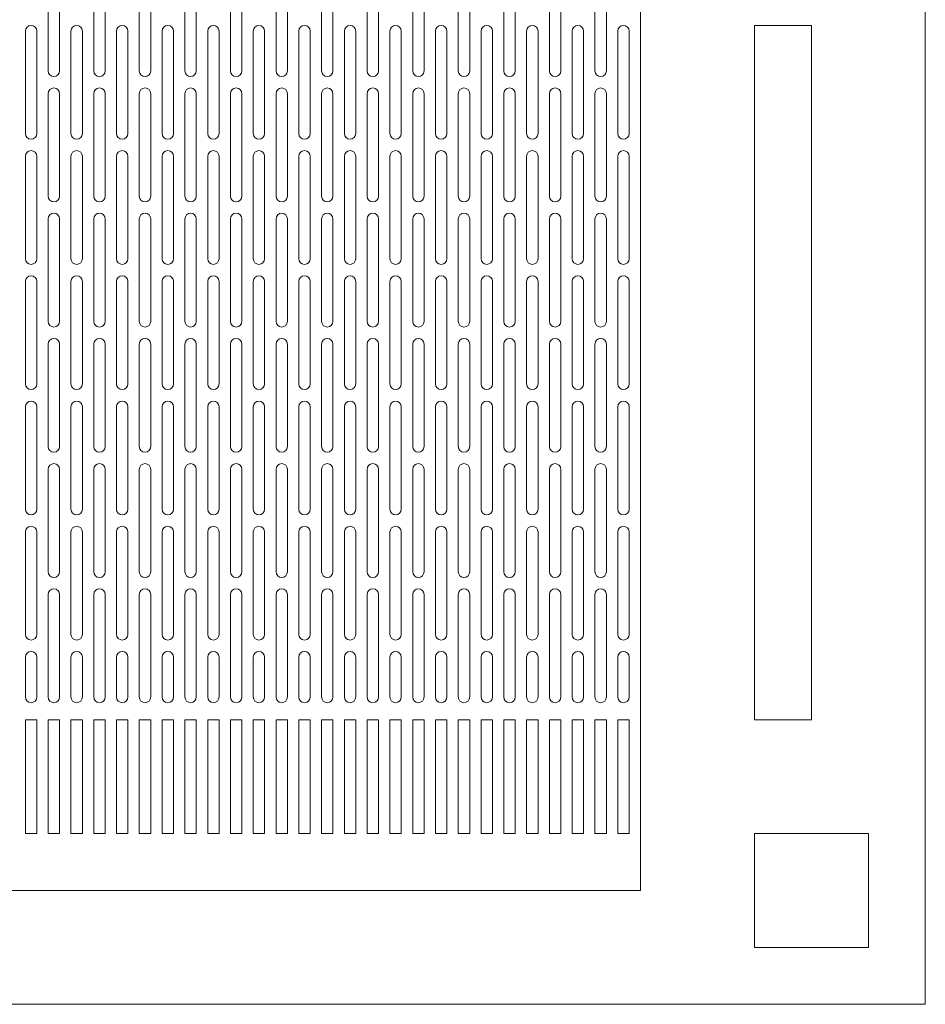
# Model space of a CAD drawing. Header units: millimetres. Extents: x 76.8 to 126.8, y 118.2 to 168.2.
# Tile 4 of 9: x 110.9 to 126.8, y 118.2 to 135.5. Entities that reach past the tile are written whole.
import ezdxf

# ---------------------------------------------------------------- set-up
doc = ezdxf.new("R2010")
doc.units = ezdxf.units.MM

msp = doc.modelspace()

# ---------------------------------------------------------------- linework, layer by layer
at = {"color": 7, "linetype": 'Continuous', "lineweight": 15}
for p, q in [((126.83, 118.216), (126.83, 168.216)), ((121.83, 120.216), (121.83, 166.216)), ((111.43, 136.416), (111.43, 134.616)), ((111.63, 134.616), (111.63, 136.416)), ((112.23, 136.416), (112.23, 134.616)), ((112.43, 134.616), (112.43, 136.416)), ((113.03, 136.416), (113.03, 134.616)), ((113.23, 134.616), (113.23, 136.416)), ((113.83, 136.416), (113.83, 134.616)), ((114.03, 134.616), (114.03, 136.416)), ((114.63, 136.416), (114.63, 134.616)), ((114.83, 134.616), (114.83, 136.416)), ((115.43, 136.416), (115.43, 134.616)), ((115.63, 134.616), (115.63, 136.416)), ((116.23, 136.416), (116.23, 134.616)), ((116.43, 134.616), (116.43, 136.416)), ((117.03, 136.416), (117.03, 134.616)), ((117.23, 134.616), (117.23, 136.416)), ((117.83, 136.416), (117.83, 134.616)), ((118.03, 134.616), (118.03, 136.416)), ((118.63, 136.416), (118.63, 134.616)), ((118.83, 134.616), (118.83, 136.416)), ((119.43, 136.416), (119.43, 134.616)), ((119.63, 134.616), (119.63, 136.416)), ((120.23, 136.416), (120.23, 134.616)), ((120.43, 134.616), (120.43, 136.416)), ((121.03, 136.416), (121.03, 134.616)), ((121.23, 134.616), (121.23, 136.416)), ((111.03, 135.316), (111.03, 133.516)), ((111.23, 133.516), (111.23, 135.316)), ((111.83, 135.316), (111.83, 133.516)), ((112.03, 133.516), (112.03, 135.316)), ((112.63, 135.316), (112.63, 133.516)), ((112.83, 133.516), (112.83, 135.316)), ((113.43, 135.316), (113.43, 133.516)), ((113.63, 133.516), (113.63, 135.316)), ((114.23, 135.316), (114.23, 133.516)), ((114.43, 133.516), (114.43, 135.316)), ((115.03, 135.316), (115.03, 133.516)), ((115.23, 133.516), (115.23, 135.316)), ((115.83, 135.316), (115.83, 133.516)), ((116.03, 133.516), (116.03, 135.316)), ((116.63, 135.316), (116.63, 133.516)), ((116.83, 133.516), (116.83, 135.316)), ((117.43, 135.316), (117.43, 133.516)), ((117.63, 133.516), (117.63, 135.316)), ((118.23, 135.316), (118.23, 133.516)), ((118.43, 133.516), (118.43, 135.316)), ((119.03, 135.316), (119.03, 133.516)), ((119.23, 133.516), (119.23, 135.316)), ((119.83, 135.316), (119.83, 133.516)), ((120.03, 133.516), (120.03, 135.316)), ((120.63, 135.316), (120.63, 133.516)), ((120.83, 133.516), (120.83, 135.316)), ((121.43, 135.316), (121.43, 133.516)), ((121.63, 133.516), (121.63, 135.316)), ((124.83, 135.416), (123.83, 135.416)), ((123.83, 135.416), (123.83, 123.216)), ((124.83, 123.216), (124.83, 135.416)), ((111.43, 134.216), (111.43, 132.416)), ((111.63, 132.416), (111.63, 134.216)), ((112.23, 134.216), (112.23, 132.416)), ((112.43, 132.416), (112.43, 134.216)), ((113.03, 134.216), (113.03, 132.416)), ((113.23, 132.416), (113.23, 134.216)), ((113.83, 134.216), (113.83, 132.416)), ((114.03, 132.416), (114.03, 134.216)), ((114.63, 134.216), (114.63, 132.416)), ((114.83, 132.416), (114.83, 134.216)), ((115.43, 134.216), (115.43, 132.416)), ((115.63, 132.416), (115.63, 134.216)), ((116.23, 134.216), (116.23, 132.416)), ((116.43, 132.416), (116.43, 134.216)), ((117.03, 134.216), (117.03, 132.416)), ((117.23, 132.416), (117.23, 134.216)), ((117.83, 134.216), (117.83, 132.416)), ((118.03, 132.416), (118.03, 134.216)), ((118.63, 134.216), (118.63, 132.416)), ((118.83, 132.416), (118.83, 134.216)), ((119.43, 134.216), (119.43, 132.416)), ((119.63, 132.416), (119.63, 134.216)), ((120.23, 134.216), (120.23, 132.416)), ((120.43, 132.416), (120.43, 134.216)), ((121.03, 134.216), (121.03, 132.416)), ((121.23, 132.416), (121.23, 134.216)), ((111.03, 133.116), (111.03, 131.316)), ((111.23, 131.316), (111.23, 133.116)), ((111.83, 133.116), (111.83, 131.316)), ((112.03, 131.316), (112.03, 133.116)), ((112.63, 133.116), (112.63, 131.316)), ((112.83, 131.316), (112.83, 133.116)), ((113.43, 133.116), (113.43, 131.316)), ((113.63, 131.316), (113.63, 133.116)), ((114.23, 133.116), (114.23, 131.316)), ((114.43, 131.316), (114.43, 133.116)), ((115.03, 133.116), (115.03, 131.316)), ((115.23, 131.316), (115.23, 133.116)), ((115.83, 133.116), (115.83, 131.316)), ((116.03, 131.316), (116.03, 133.116)), ((116.63, 133.116), (116.63, 131.316)), ((116.83, 131.316), (116.83, 133.116)), ((117.43, 133.116), (117.43, 131.316)), ((117.63, 131.316), (117.63, 133.116)), ((118.23, 133.116), (118.23, 131.316)), ((118.43, 131.316), (118.43, 133.116)), ((119.03, 133.116), (119.03, 131.316)), ((119.23, 131.316), (119.23, 133.116)), ((119.83, 133.116), (119.83, 131.316)), ((120.03, 131.316), (120.03, 133.116)), ((120.63, 133.116), (120.63, 131.316)), ((120.83, 131.316), (120.83, 133.116)), ((121.43, 133.116), (121.43, 131.316)), ((121.63, 131.316), (121.63, 133.116)), ((111.43, 132.016), (111.43, 130.216)), ((111.63, 130.216), (111.63, 132.016)), ((112.23, 132.016), (112.23, 130.216)), ((112.43, 130.216), (112.43, 132.016)), ((113.03, 132.016), (113.03, 130.216)), ((113.23, 130.216), (113.23, 132.016)), ((113.83, 132.016), (113.83, 130.216)), ((114.03, 130.216), (114.03, 132.016)), ((114.63, 132.016), (114.63, 130.216)), ((114.83, 130.216), (114.83, 132.016)), ((115.43, 132.016), (115.43, 130.216)), ((115.63, 130.216), (115.63, 132.016)), ((116.23, 132.016), (116.23, 130.216)), ((116.43, 130.216), (116.43, 132.016)), ((117.03, 132.016), (117.03, 130.216)), ((117.23, 130.216), (117.23, 132.016)), ((117.83, 132.016), (117.83, 130.216)), ((118.03, 130.216), (118.03, 132.016)), ((118.63, 132.016), (118.63, 130.216)), ((118.83, 130.216), (118.83, 132.016)), ((119.43, 132.016), (119.43, 130.216)), ((119.63, 130.216), (119.63, 132.016)), ((120.23, 132.016), (120.23, 130.216)), ((120.43, 130.216), (120.43, 132.016)), ((121.03, 132.016), (121.03, 130.216)), ((121.23, 130.216), (121.23, 132.016)), ((111.03, 130.916), (111.03, 129.116)), ((111.23, 129.116), (111.23, 130.916)), ((111.83, 130.916), (111.83, 129.116)), ((112.03, 129.116), (112.03, 130.916)), ((112.63, 130.916), (112.63, 129.116)), ((112.83, 129.116), (112.83, 130.916)), ((113.43, 130.916), (113.43, 129.116)), ((113.63, 129.116), (113.63, 130.916)), ((114.23, 130.916), (114.23, 129.116)), ((114.43, 129.116), (114.43, 130.916)), ((115.03, 130.916), (115.03, 129.116)), ((115.23, 129.116), (115.23, 130.916)), ((115.83, 130.916), (115.83, 129.116)), ((116.03, 129.116), (116.03, 130.916)), ((116.63, 130.916), (116.63, 129.116)), ((116.83, 129.116), (116.83, 130.916)), ((117.43, 130.916), (117.43, 129.116)), ((117.63, 129.116), (117.63, 130.916)), ((118.23, 130.916), (118.23, 129.116)), ((118.43, 129.116), (118.43, 130.916)), ((119.03, 130.916), (119.03, 129.116)), ((119.23, 129.116), (119.23, 130.916)), ((119.83, 130.916), (119.83, 129.116)), ((120.03, 129.116), (120.03, 130.916)), ((120.63, 130.916), (120.63, 129.116)), ((120.83, 129.116), (120.83, 130.916)), ((121.43, 130.916), (121.43, 129.116)), ((121.63, 129.116), (121.63, 130.916)), ((111.43, 129.816), (111.43, 128.016)), ((111.63, 128.016), (111.63, 129.816)), ((112.23, 129.816), (112.23, 128.016)), ((112.43, 128.016), (112.43, 129.816)), ((113.03, 129.816), (113.03, 128.016)), ((113.23, 128.016), (113.23, 129.816)), ((113.83, 129.816), (113.83, 128.016)), ((114.03, 128.016), (114.03, 129.816)), ((114.63, 129.816), (114.63, 128.016)), ((114.83, 128.016), (114.83, 129.816)), ((115.43, 129.816), (115.43, 128.016)), ((115.63, 128.016), (115.63, 129.816)), ((116.23, 129.816), (116.23, 128.016)), ((116.43, 128.016), (116.43, 129.816)), ((117.03, 129.816), (117.03, 128.016)), ((117.23, 128.016), (117.23, 129.816)), ((117.83, 129.816), (117.83, 128.016)), ((118.03, 128.016), (118.03, 129.816)), ((118.63, 129.816), (118.63, 128.016)), ((118.83, 128.016), (118.83, 129.816)), ((119.43, 129.816), (119.43, 128.016)), ((119.63, 128.016), (119.63, 129.816)), ((120.23, 129.816), (120.23, 128.016)), ((120.43, 128.016), (120.43, 129.816)), ((121.03, 129.816), (121.03, 128.016)), ((121.23, 128.016), (121.23, 129.816)), ((111.03, 128.716), (111.03, 126.916)), ((111.23, 126.916), (111.23, 128.716)), ((111.83, 128.716), (111.83, 126.916)), ((112.03, 126.916), (112.03, 128.716)), ((112.63, 128.716), (112.63, 126.916)), ((112.83, 126.916), (112.83, 128.716)), ((113.43, 128.716), (113.43, 126.916)), ((113.63, 126.916), (113.63, 128.716)), ((114.23, 128.716), (114.23, 126.916)), ((114.43, 126.916), (114.43, 128.716)), ((115.03, 128.716), (115.03, 126.916)), ((115.23, 126.916), (115.23, 128.716)), ((115.83, 128.716), (115.83, 126.916)), ((116.03, 126.916), (116.03, 128.716)), ((116.63, 128.716), (116.63, 126.916)), ((116.83, 126.916), (116.83, 128.716)), ((117.43, 128.716), (117.43, 126.916)), ((117.63, 126.916), (117.63, 128.716)), ((118.23, 128.716), (118.23, 126.916)), ((118.43, 126.916), (118.43, 128.716)), ((119.03, 128.716), (119.03, 126.916)), ((119.23, 126.916), (119.23, 128.716)), ((119.83, 128.716), (119.83, 126.916)), ((120.03, 126.916), (120.03, 128.716)), ((120.63, 128.716), (120.63, 126.916)), ((120.83, 126.916), (120.83, 128.716)), ((121.43, 128.716), (121.43, 126.916)), ((121.63, 126.916), (121.63, 128.716)), ((111.43, 127.616), (111.43, 125.816)), ((111.63, 125.816), (111.63, 127.616)), ((112.23, 127.616), (112.23, 125.816)), ((112.43, 125.816), (112.43, 127.616)), ((113.03, 127.616), (113.03, 125.816)), ((113.23, 125.816), (113.23, 127.616)), ((113.83, 127.616), (113.83, 125.816)), ((114.03, 125.816), (114.03, 127.616)), ((114.63, 127.616), (114.63, 125.816)), ((114.83, 125.816), (114.83, 127.616)), ((115.43, 127.616), (115.43, 125.816)), ((115.63, 125.816), (115.63, 127.616)), ((116.23, 127.616), (116.23, 125.816)), ((116.43, 125.816), (116.43, 127.616)), ((117.03, 127.616), (117.03, 125.816)), ((117.23, 125.816), (117.23, 127.616)), ((117.83, 127.616), (117.83, 125.816)), ((118.03, 125.816), (118.03, 127.616)), ((118.63, 127.616), (118.63, 125.816)), ((118.83, 125.816), (118.83, 127.616)), ((119.43, 127.616), (119.43, 125.816)), ((119.63, 125.816), (119.63, 127.616)), ((120.23, 127.616), (120.23, 125.816)), ((120.43, 125.816), (120.43, 127.616)), ((121.03, 127.616), (121.03, 125.816)), ((121.23, 125.816), (121.23, 127.616)), ((111.03, 126.516), (111.03, 124.716)), ((111.23, 124.716), (111.23, 126.516)), ((111.83, 126.516), (111.83, 124.716)), ((112.03, 124.716), (112.03, 126.516)), ((112.63, 126.516), (112.63, 124.716)), ((112.83, 124.716), (112.83, 126.516)), ((113.43, 126.516), (113.43, 124.716)), ((113.63, 124.716), (113.63, 126.516)), ((114.23, 126.516), (114.23, 124.716)), ((114.43, 124.716), (114.43, 126.516)), ((115.03, 126.516), (115.03, 124.716)), ((115.23, 124.716), (115.23, 126.516)), ((115.83, 126.516), (115.83, 124.716)), ((116.03, 124.716), (116.03, 126.516)), ((116.63, 126.516), (116.63, 124.716)), ((116.83, 124.716), (116.83, 126.516)), ((117.43, 126.516), (117.43, 124.716)), ((117.63, 124.716), (117.63, 126.516)), ((118.23, 126.516), (118.23, 124.716)), ((118.43, 124.716), (118.43, 126.516)), ((119.03, 126.516), (119.03, 124.716)), ((119.23, 124.716), (119.23, 126.516)), ((119.83, 126.516), (119.83, 124.716)), ((120.03, 124.716), (120.03, 126.516)), ((120.63, 126.516), (120.63, 124.716)), ((120.83, 124.716), (120.83, 126.516)), ((121.43, 126.516), (121.43, 124.716)), ((121.63, 124.716), (121.63, 126.516)), ((111.43, 125.416), (111.43, 123.616)), ((111.63, 123.616), (111.63, 125.416)), ((112.23, 125.416), (112.23, 123.616)), ((112.43, 123.616), (112.43, 125.416)), ((113.03, 125.416), (113.03, 123.616)), ((113.23, 123.616), (113.23, 125.416)), ((113.83, 125.416), (113.83, 123.616)), ((114.03, 123.616), (114.03, 125.416)), ((114.63, 125.416), (114.63, 123.616)), ((114.83, 123.616), (114.83, 125.416)), ((115.43, 125.416), (115.43, 123.616)), ((115.63, 123.616), (115.63, 125.416)), ((116.23, 125.416), (116.23, 123.616)), ((116.43, 123.616), (116.43, 125.416)), ((117.03, 125.416), (117.03, 123.616)), ((117.23, 123.616), (117.23, 125.416)), ((117.83, 125.416), (117.83, 123.616)), ((118.03, 123.616), (118.03, 125.416)), ((118.63, 125.416), (118.63, 123.616)), ((118.83, 123.616), (118.83, 125.416)), ((119.43, 125.416), (119.43, 123.616)), ((119.63, 123.616), (119.63, 125.416)), ((120.23, 125.416), (120.23, 123.616)), ((120.43, 123.616), (120.43, 125.416)), ((121.03, 125.416), (121.03, 123.616)), ((121.23, 123.616), (121.23, 125.416)), ((111.03, 124.316), (111.03, 123.616)), ((111.23, 123.616), (111.23, 124.316)), ((111.83, 124.316), (111.83, 123.616)), ((112.03, 123.616), (112.03, 124.316)), ((112.63, 124.316), (112.63, 123.616)), ((112.83, 123.616), (112.83, 124.316)), ((113.43, 124.316), (113.43, 123.616)), ((113.63, 123.616), (113.63, 124.316)), ((114.23, 124.316), (114.23, 123.616)), ((114.43, 123.616), (114.43, 124.316)), ((115.03, 124.316), (115.03, 123.616)), ((115.23, 123.616), (115.23, 124.316)), ((115.83, 124.316), (115.83, 123.616)), ((116.03, 123.616), (116.03, 124.316)), ((116.63, 124.316), (116.63, 123.616)), ((116.83, 123.616), (116.83, 124.316)), ((117.43, 124.316), (117.43, 123.616)), ((117.63, 123.616), (117.63, 124.316)), ((118.23, 124.316), (118.23, 123.616)), ((118.43, 123.616), (118.43, 124.316)), ((119.03, 124.316), (119.03, 123.616)), ((119.23, 123.616), (119.23, 124.316)), ((119.83, 124.316), (119.83, 123.616)), ((120.03, 123.616), (120.03, 124.316)), ((120.63, 124.316), (120.63, 123.616)), ((120.83, 123.616), (120.83, 124.316)), ((121.43, 124.316), (121.43, 123.616)), ((121.63, 123.616), (121.63, 124.316)), ((111.23, 123.216), (111.03, 123.216)), ((111.03, 123.216), (111.03, 121.216)), ((111.23, 121.216), (111.23, 123.216)), ((111.63, 123.216), (111.43, 123.216)), ((111.43, 123.216), (111.43, 121.216)), ((111.63, 121.216), (111.63, 123.216)), ((112.03, 123.216), (111.83, 123.216)), ((111.83, 123.216), (111.83, 121.216)), ((112.03, 121.216), (112.03, 123.216)), ((112.43, 123.216), (112.23, 123.216)), ((112.23, 123.216), (112.23, 121.216)), ((112.43, 121.216), (112.43, 123.216)), ((112.83, 123.216), (112.63, 123.216)), ((112.63, 123.216), (112.63, 121.216)), ((112.83, 121.216), (112.83, 123.216)), ((113.23, 123.216), (113.03, 123.216)), ((113.03, 123.216), (113.03, 121.216)), ((113.23, 121.216), (113.23, 123.216)), ((113.63, 123.216), (113.43, 123.216)), ((113.43, 123.216), (113.43, 121.216)), ((113.63, 121.216), (113.63, 123.216)), ((114.03, 123.216), (113.83, 123.216)), ((113.83, 123.216), (113.83, 121.216)), ((114.03, 121.216), (114.03, 123.216)), ((114.43, 123.216), (114.23, 123.216)), ((114.23, 123.216), (114.23, 121.216)), ((114.43, 121.216), (114.43, 123.216)), ((114.83, 123.216), (114.63, 123.216)), ((114.63, 123.216), (114.63, 121.216)), ((114.83, 121.216), (114.83, 123.216)), ((115.23, 123.216), (115.03, 123.216)), ((115.03, 123.216), (115.03, 121.216)), ((115.23, 121.216), (115.23, 123.216)), ((115.63, 123.216), (115.43, 123.216)), ((115.43, 123.216), (115.43, 121.216)), ((115.63, 121.216), (115.63, 123.216)), ((116.03, 123.216), (115.83, 123.216)), ((115.83, 123.216), (115.83, 121.216)), ((116.03, 121.216), (116.03, 123.216)), ((116.43, 123.216), (116.23, 123.216)), ((116.23, 123.216), (116.23, 121.216)), ((116.43, 121.216), (116.43, 123.216)), ((116.83, 123.216), (116.63, 123.216)), ((116.63, 123.216), (116.63, 121.216)), ((116.83, 121.216), (116.83, 123.216)), ((117.23, 123.216), (117.03, 123.216)), ((117.03, 123.216), (117.03, 121.216)), ((117.23, 121.216), (117.23, 123.216)), ((117.63, 123.216), (117.43, 123.216)), ((117.43, 123.216), (117.43, 121.216)), ((117.63, 121.216), (117.63, 123.216)), ((118.03, 123.216), (117.83, 123.216)), ((117.83, 123.216), (117.83, 121.216)), ((118.03, 121.216), (118.03, 123.216)), ((118.43, 123.216), (118.23, 123.216)), ((118.23, 123.216), (118.23, 121.216)), ((118.43, 121.216), (118.43, 123.216)), ((118.83, 123.216), (118.63, 123.216)), ((118.63, 123.216), (118.63, 121.216)), ((118.83, 121.216), (118.83, 123.216)), ((119.23, 123.216), (119.03, 123.216)), ((119.03, 123.216), (119.03, 121.216)), ((119.23, 121.216), (119.23, 123.216)), ((119.63, 123.216), (119.43, 123.216)), ((119.43, 123.216), (119.43, 121.216)), ((119.63, 121.216), (119.63, 123.216)), ((120.03, 123.216), (119.83, 123.216)), ((119.83, 123.216), (119.83, 121.216)), ((120.03, 121.216), (120.03, 123.216)), ((120.43, 123.216), (120.23, 123.216)), ((120.23, 123.216), (120.23, 121.216)), ((120.43, 121.216), (120.43, 123.216)), ((120.83, 123.216), (120.63, 123.216)), ((120.63, 123.216), (120.63, 121.216)), ((120.83, 121.216), (120.83, 123.216)), ((121.23, 123.216), (121.03, 123.216)), ((121.03, 123.216), (121.03, 121.216)), ((121.23, 121.216), (121.23, 123.216)), ((121.63, 123.216), (121.43, 123.216)), ((121.43, 123.216), (121.43, 121.216)), ((121.63, 121.216), (121.63, 123.216)), ((123.83, 123.216), (124.83, 123.216)), ((111.03, 121.216), (111.23, 121.216)), ((111.43, 121.216), (111.63, 121.216)), ((111.83, 121.216), (112.03, 121.216)), ((112.23, 121.216), (112.43, 121.216)), ((112.63, 121.216), (112.83, 121.216)), ((113.03, 121.216), (113.23, 121.216)), ((113.43, 121.216), (113.63, 121.216)), ((113.83, 121.216), (114.03, 121.216)), ((114.23, 121.216), (114.43, 121.216)), ((114.63, 121.216), (114.83, 121.216)), ((115.03, 121.216), (115.23, 121.216)), ((115.43, 121.216), (115.63, 121.216)), ((115.83, 121.216), (116.03, 121.216)), ((116.23, 121.216), (116.43, 121.216)), ((116.63, 121.216), (116.83, 121.216)), ((117.03, 121.216), (117.23, 121.216)), ((117.43, 121.216), (117.63, 121.216)), ((117.83, 121.216), (118.03, 121.216)), ((118.23, 121.216), (118.43, 121.216)), ((118.63, 121.216), (118.83, 121.216)), ((119.03, 121.216), (119.23, 121.216)), ((119.43, 121.216), (119.63, 121.216)), ((119.83, 121.216), (120.03, 121.216)), ((120.23, 121.216), (120.43, 121.216)), ((120.63, 121.216), (120.83, 121.216)), ((121.03, 121.216), (121.23, 121.216)), ((121.43, 121.216), (121.63, 121.216)), ((125.83, 121.216), (123.83, 121.216)), ((123.83, 121.216), (123.83, 119.216)), ((125.83, 119.216), (125.83, 121.216)), ((95.23, 120.216), (121.83, 120.216)), ((123.83, 119.216), (125.83, 119.216)), ((76.83, 118.216), (126.83, 118.216))]:
    msp.add_line(p, q, dxfattribs=at)
for centre, start, end in [((111.13, 135.316), 0, 180), ((111.93, 135.316), 0, 180), ((112.73, 135.316), 0, 180), ((113.53, 135.316), 0, 180), ((114.33, 135.316), 0, 180), ((115.13, 135.316), 0, 180), ((115.93, 135.316), 0, 180), ((116.73, 135.316), 0, 180), ((117.53, 135.316), 0, 180), ((118.33, 135.316), 0, 180), ((119.13, 135.316), 0, 180), ((119.93, 135.316), 0, 180), ((120.73, 135.316), 0, 180), ((121.53, 135.316), 0, 180), ((111.53, 134.616), 180, 0), ((112.33, 134.616), 180, 0), ((113.13, 134.616), 180, 0), ((113.93, 134.616), 180, 0), ((114.73, 134.616), 180, 0), ((115.53, 134.616), 180, 0), ((116.33, 134.616), 180, 0), ((117.13, 134.616), 180, 0), ((117.93, 134.616), 180, 0), ((118.73, 134.616), 180, 0), ((119.53, 134.616), 180, 0), ((120.33, 134.616), 180, 0), ((121.13, 134.616), 180, 0), ((111.53, 134.216), 0, 180), ((112.33, 134.216), 0, 180), ((113.13, 134.216), 0, 180), ((113.93, 134.216), 0, 180), ((114.73, 134.216), 0, 180), ((115.53, 134.216), 0, 180), ((116.33, 134.216), 0, 180), ((117.13, 134.216), 0, 180), ((117.93, 134.216), 0, 180), ((118.73, 134.216), 0, 180), ((119.53, 134.216), 0, 180), ((120.33, 134.216), 0, 180), ((121.13, 134.216), 0, 180), ((111.13, 133.516), 180, 0), ((111.93, 133.516), 180, 0), ((112.73, 133.516), 180, 0), ((113.53, 133.516), 180, 0), ((114.33, 133.516), 180, 0), ((115.13, 133.516), 180, 0), ((115.93, 133.516), 180, 0), ((116.73, 133.516), 180, 0), ((117.53, 133.516), 180, 0), ((118.33, 133.516), 180, 0), ((119.13, 133.516), 180, 0), ((119.93, 133.516), 180, 0), ((120.73, 133.516), 180, 0), ((121.53, 133.516), 180, 0), ((111.13, 133.116), 0, 180), ((111.93, 133.116), 0, 180), ((112.73, 133.116), 0, 180), ((113.53, 133.116), 0, 180), ((114.33, 133.116), 0, 180), ((115.13, 133.116), 0, 180), ((115.93, 133.116), 0, 180), ((116.73, 133.116), 0, 180), ((117.53, 133.116), 0, 180), ((118.33, 133.116), 0, 180), ((119.13, 133.116), 0, 180), ((119.93, 133.116), 0, 180), ((120.73, 133.116), 0, 180), ((121.53, 133.116), 0, 180), ((111.53, 132.416), 180, 0), ((112.33, 132.416), 180, 0), ((113.13, 132.416), 180, 0), ((113.93, 132.416), 180, 0), ((114.73, 132.416), 180, 0), ((115.53, 132.416), 180, 0), ((116.33, 132.416), 180, 0), ((117.13, 132.416), 180, 0), ((117.93, 132.416), 180, 0), ((118.73, 132.416), 180, 0), ((119.53, 132.416), 180, 0), ((120.33, 132.416), 180, 0), ((121.13, 132.416), 180, 0), ((111.53, 132.016), 0, 180), ((112.33, 132.016), 0, 180), ((113.13, 132.016), 0, 180), ((113.93, 132.016), 0, 180), ((114.73, 132.016), 0, 180), ((115.53, 132.016), 0, 180), ((116.33, 132.016), 0, 180), ((117.13, 132.016), 0, 180), ((117.93, 132.016), 0, 180), ((118.73, 132.016), 0, 180), ((119.53, 132.016), 0, 180), ((120.33, 132.016), 0, 180), ((121.13, 132.016), 0, 180), ((111.13, 131.316), 180, 0), ((111.93, 131.316), 180, 0), ((112.73, 131.316), 180, 0), ((113.53, 131.316), 180, 0), ((114.33, 131.316), 180, 0), ((115.13, 131.316), 180, 0), ((115.93, 131.316), 180, 0), ((116.73, 131.316), 180, 0), ((117.53, 131.316), 180, 0), ((118.33, 131.316), 180, 0), ((119.13, 131.316), 180, 0), ((119.93, 131.316), 180, 0), ((120.73, 131.316), 180, 0), ((121.53, 131.316), 180, 0), ((111.13, 130.916), 0, 180), ((111.93, 130.916), 0, 180), ((112.73, 130.916), 0, 180), ((113.53, 130.916), 0, 180), ((114.33, 130.916), 0, 180), ((115.13, 130.916), 0, 180), ((115.93, 130.916), 0, 180), ((116.73, 130.916), 0, 180), ((117.53, 130.916), 0, 180), ((118.33, 130.916), 0, 180), ((119.13, 130.916), 0, 180), ((119.93, 130.916), 0, 180), ((120.73, 130.916), 0, 180), ((121.53, 130.916), 0, 180), ((111.53, 130.216), 180, 0), ((112.33, 130.216), 180, 0), ((113.13, 130.216), 180, 0), ((113.93, 130.216), 180, 0), ((114.73, 130.216), 180, 0), ((115.53, 130.216), 180, 0), ((116.33, 130.216), 180, 0), ((117.13, 130.216), 180, 0), ((117.93, 130.216), 180, 0), ((118.73, 130.216), 180, 0), ((119.53, 130.216), 180, 0), ((120.33, 130.216), 180, 0), ((121.13, 130.216), 180, 0), ((111.53, 129.816), 0, 180), ((112.33, 129.816), 0, 180), ((113.13, 129.816), 0, 180), ((113.93, 129.816), 0, 180), ((114.73, 129.816), 0, 180), ((115.53, 129.816), 0, 180), ((116.33, 129.816), 0, 180), ((117.13, 129.816), 0, 180), ((117.93, 129.816), 0, 180), ((118.73, 129.816), 0, 180), ((119.53, 129.816), 0, 180), ((120.33, 129.816), 0, 180), ((121.13, 129.816), 0, 180), ((111.13, 129.116), 180, 0), ((111.93, 129.116), 180, 0), ((112.73, 129.116), 180, 0), ((113.53, 129.116), 180, 0), ((114.33, 129.116), 180, 0), ((115.13, 129.116), 180, 0), ((115.93, 129.116), 180, 0), ((116.73, 129.116), 180, 0), ((117.53, 129.116), 180, 0), ((118.33, 129.116), 180, 0), ((119.13, 129.116), 180, 0), ((119.93, 129.116), 180, 0), ((120.73, 129.116), 180, 0), ((121.53, 129.116), 180, 0), ((111.13, 128.716), 0, 180), ((111.93, 128.716), 0, 180), ((112.73, 128.716), 0, 180), ((113.53, 128.716), 0, 180), ((114.33, 128.716), 0, 180), ((115.13, 128.716), 0, 180), ((115.93, 128.716), 0, 180), ((116.73, 128.716), 0, 180), ((117.53, 128.716), 0, 180), ((118.33, 128.716), 0, 180), ((119.13, 128.716), 0, 180), ((119.93, 128.716), 0, 180), ((120.73, 128.716), 0, 180), ((121.53, 128.716), 0, 180), ((111.53, 128.016), 180, 0), ((112.33, 128.016), 180, 0), ((113.13, 128.016), 180, 0), ((113.93, 128.016), 180, 0), ((114.73, 128.016), 180, 0), ((115.53, 128.016), 180, 0), ((116.33, 128.016), 180, 0), ((117.13, 128.016), 180, 0), ((117.93, 128.016), 180, 0), ((118.73, 128.016), 180, 0), ((119.53, 128.016), 180, 0), ((120.33, 128.016), 180, 0), ((121.13, 128.016), 180, 0), ((111.53, 127.616), 0, 180), ((112.33, 127.616), 0, 180), ((113.13, 127.616), 0, 180), ((113.93, 127.616), 0, 180), ((114.73, 127.616), 0, 180), ((115.53, 127.616), 0, 180), ((116.33, 127.616), 0, 180), ((117.13, 127.616), 0, 180), ((117.93, 127.616), 0, 180), ((118.73, 127.616), 0, 180), ((119.53, 127.616), 0, 180), ((120.33, 127.616), 0, 180), ((121.13, 127.616), 0, 180), ((111.13, 126.916), 180, 0), ((111.93, 126.916), 180, 0), ((112.73, 126.916), 180, 0), ((113.53, 126.916), 180, 0), ((114.33, 126.916), 180, 0), ((115.13, 126.916), 180, 0), ((115.93, 126.916), 180, 0), ((116.73, 126.916), 180, 0), ((117.53, 126.916), 180, 0), ((118.33, 126.916), 180, 0), ((119.13, 126.916), 180, 0), ((119.93, 126.916), 180, 0), ((120.73, 126.916), 180, 0), ((121.53, 126.916), 180, 0), ((111.13, 126.516), 0, 180), ((111.93, 126.516), 0, 180), ((112.73, 126.516), 0, 180), ((113.53, 126.516), 0, 180), ((114.33, 126.516), 0, 180), ((115.13, 126.516), 0, 180), ((115.93, 126.516), 0, 180), ((116.73, 126.516), 0, 180), ((117.53, 126.516), 0, 180), ((118.33, 126.516), 0, 180), ((119.13, 126.516), 0, 180), ((119.93, 126.516), 0, 180), ((120.73, 126.516), 0, 180), ((121.53, 126.516), 0, 180), ((111.53, 125.816), 180, 0), ((112.33, 125.816), 180, 0), ((113.13, 125.816), 180, 0), ((113.93, 125.816), 180, 0), ((114.73, 125.816), 180, 0), ((115.53, 125.816), 180, 0), ((116.33, 125.816), 180, 0), ((117.13, 125.816), 180, 0), ((117.93, 125.816), 180, 0), ((118.73, 125.816), 180, 0), ((119.53, 125.816), 180, 0), ((120.33, 125.816), 180, 0), ((121.13, 125.816), 180, 0), ((111.53, 125.416), 0, 180), ((112.33, 125.416), 0, 180), ((113.13, 125.416), 0, 180), ((113.93, 125.416), 0, 180), ((114.73, 125.416), 0, 180), ((115.53, 125.416), 0, 180), ((116.33, 125.416), 0, 180), ((117.13, 125.416), 0, 180), ((117.93, 125.416), 0, 180), ((118.73, 125.416), 0, 180), ((119.53, 125.416), 0, 180), ((120.33, 125.416), 0, 180), ((121.13, 125.416), 0, 180), ((111.13, 124.716), 180, 0), ((111.93, 124.716), 180, 0), ((112.73, 124.716), 180, 0), ((113.53, 124.716), 180, 0), ((114.33, 124.716), 180, 0), ((115.13, 124.716), 180, 0), ((115.93, 124.716), 180, 0), ((116.73, 124.716), 180, 0), ((117.53, 124.716), 180, 0), ((118.33, 124.716), 180, 0), ((119.13, 124.716), 180, 0), ((119.93, 124.716), 180, 0), ((120.73, 124.716), 180, 0), ((121.53, 124.716), 180, 0), ((111.13, 124.316), 0, 180), ((111.93, 124.316), 0, 180), ((112.73, 124.316), 0, 180), ((113.53, 124.316), 0, 180), ((114.33, 124.316), 0, 180), ((115.13, 124.316), 0, 180), ((115.93, 124.316), 0, 180), ((116.73, 124.316), 0, 180), ((117.53, 124.316), 0, 180), ((118.33, 124.316), 0, 180), ((119.13, 124.316), 0, 180), ((119.93, 124.316), 0, 180), ((120.73, 124.316), 0, 180), ((121.53, 124.316), 0, 180), ((111.13, 123.616), 180, 0), ((111.53, 123.616), 180, 0), ((111.93, 123.616), 180, 0), ((112.33, 123.616), 180, 0), ((112.73, 123.616), 180, 0), ((113.13, 123.616), 180, 0), ((113.53, 123.616), 180, 0), ((113.93, 123.616), 180, 0), ((114.33, 123.616), 180, 0), ((114.73, 123.616), 180, 0), ((115.13, 123.616), 180, 0), ((115.53, 123.616), 180, 0), ((115.93, 123.616), 180, 0), ((116.33, 123.616), 180, 0), ((116.73, 123.616), 180, 0), ((117.13, 123.616), 180, 0), ((117.53, 123.616), 180, 0), ((117.93, 123.616), 180, 0), ((118.33, 123.616), 180, 0), ((118.73, 123.616), 180, 0), ((119.13, 123.616), 180, 0), ((119.53, 123.616), 180, 0), ((119.93, 123.616), 180, 0), ((120.33, 123.616), 180, 0), ((120.73, 123.616), 180, 0), ((121.13, 123.616), 180, 0), ((121.53, 123.616), 180, 0)]:
    msp.add_arc(centre, 0.1, start, end, dxfattribs=at)

doc.saveas('drawing.dxf')
